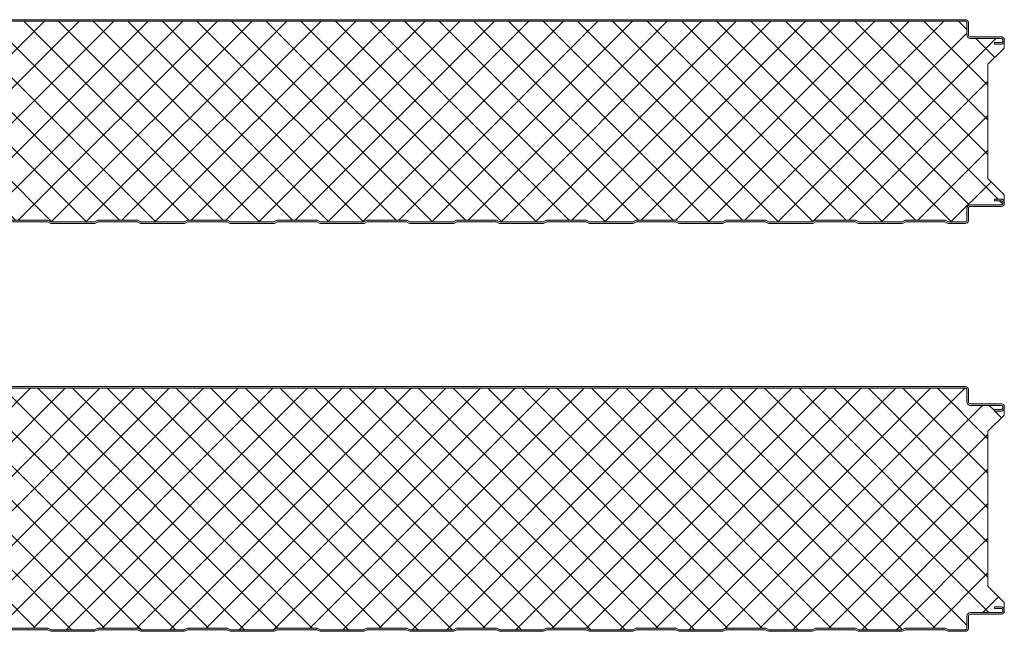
# Model space of a CAD drawing. Header units: millimetres. Extents: x 196 to 3485, y -270 to 1649.
# Tile 5 of 9: x 800 to 1404, y 662 to 1037. Entities that reach past the tile are written whole.
import ezdxf

# ---------------------------------------------------------------- set-up
doc = ezdxf.new("R2010")
doc.units = ezdxf.units.MM
doc.layers.add('A-DETL-GENF', color=92, linetype='Continuous', lineweight=13)

# ---------------------------------------------------------------- blocks, each defined once
blk = doc.blocks.new('CR 1100 - FLAT - FINELINE - CR 1100 125mm - FLAT - FINELINE-4177376-15 PANEL SIZE AND PROFILE Copy 1 Copy 2')
at = {"layer": 'A-DETL-GENF'}
h = blk.add_hatch(color=256, dxfattribs=at)
h.paths.add_polyline_path([(1057.01, 0), (1057.49, 0.06), (1057.94, 0.22), (1059.5, 1), (1083.5, 1), (1085.51, 0.06), (1086, 0), (1096.2, 0), (1096.67, 0.06), (1097.1, 0.24), (1097.48, 0.53), (1097.76, 0.9), (1097.94, 1.33), (1098, 1.8), (1098.04, 9.61), (1098.16, 9.9), (1098.35, 10.15), (1098.6, 10.34), (1098.89, 10.46), (1099.2, 10.5), (1118.2, 10.5), (1118.67, 10.56), (1119.1, 10.74), (1119.48, 11.03), (1119.76, 11.4), (1119.94, 11.83), (1120, 12.3), (1120, 13.2), (1119.94, 13.67), (1119.76, 14.1), (1119.48, 14.47), (1119.1, 14.76), (1118.67, 14.94), (1118.2, 15), (1114, 15), (1114, 14), (1118.41, 13.97), (1118.77, 13.77), (1118.98, 13.41), (1119, 13.2), (1118.98, 12.09), (1118.77, 11.73), (1118.41, 11.53), (1118.2, 11.5), (1099.2, 11.5), (1098.63, 11.43), (1098.1, 11.21), (1097.65, 10.86), (1097.3, 10.4), (1097.08, 9.87), (1097, 9.3), (1096.98, 1.59), (1096.77, 1.23), (1096.41, 1.03), (1096.2, 1), (1085.74, 1), (1083.74, 2), (1059.27, 2), (1057.27, 1), (1030.74, 1), (1028.74, 2), (1004.27, 2), (1002.27, 1), (975.74, 1), (973.74, 2), (949.27, 2), (947.27, 1), (920.74, 1), (918.74, 2), (894.27, 2), (892.27, 1), (865.74, 1), (863.74, 2), (839.27, 2), (837.27, 1), (810.74, 1), (808.74, 2), (784.27, 2), (782.27, 1), (755.74, 1), (753.74, 2), (729.27, 2), (727.27, 1), (700.74, 1), (698.74, 2), (674.27, 2), (672.27, 1), (645.74, 1), (643.74, 2), (619.27, 2), (617.27, 1), (590.74, 1), (588.74, 2), (564.27, 2), (562.27, 1), (535.74, 1), (533.74, 2), (509.27, 2), (507.27, 1), (480.74, 1), (478.74, 2), (454.27, 2), (452.27, 1), (425.74, 1), (423.74, 2), (399.27, 2), (397.27, 1), (370.74, 1), (368.74, 2), (344.27, 2), (342.27, 1), (315.74, 1), (313.74, 2), (289.27, 2), (287.27, 1), (260.74, 1), (258.74, 2), (234.27, 2), (232.27, 1), (205.74, 1), (203.74, 2), (179.27, 2), (177.27, 1), (150.74, 1), (148.74, 2), (124.27, 2), (122.27, 1), (95.74, 1), (93.74, 2), (69.27, 2), (67.27, 1), (40.74, 1), (38.74, 2), (14.27, 2), (12.27, 1), (1.59, 1.03), (1.23, 1.23), (1.03, 1.59), (1, 1.8), (1.03, 6.17), (1.23, 6.53), (1.4, 6.65), (5.46, 9), (18.8, 9), (19.37, 9.07), (19.9, 9.29), (20.36, 9.64), (20.71, 10.1), (20.93, 10.63), (21, 11.2), (21.03, 13.41), (21.23, 13.77), (21.59, 13.97), (21.8, 14), (26, 14), (26, 15), (21.8, 15), (21.33, 14.94), (20.9, 14.76), (20.53, 14.47), (20.24, 14.1), (20.06, 13.67), (20, 13.2), (19.96, 10.89), (19.84, 10.6), (19.65, 10.35), (19.4, 10.16), (19.11, 10.04), (18.8, 10), (5.68, 10), (5.21, 9.94), (4.78, 9.76), (0.9, 7.52), (0.53, 7.23), (0.24, 6.86), (0.06, 6.43), (0, 5.96), (0, 1.8), (0.06, 1.33), (0.24, 0.9), (0.53, 0.53), (0.9, 0.24), (1.33, 0.06), (1.8, 0), (12.49, 0.06), (13.02, 0.26), (14.5, 1), (38.5, 1), (40.51, 0.06), (41, 0), (67.49, 0.06), (67.94, 0.22), (69.5, 1), (93.5, 1), (95.51, 0.06), (96, 0), (122.49, 0.06), (122.94, 0.22), (124.5, 1), (148.5, 1), (150.51, 0.06), (151, 0), (177.49, 0.06), (177.94, 0.22), (179.5, 1), (203.5, 1), (205.51, 0.06), (206, 0), (232.49, 0.06), (232.94, 0.22), (234.5, 1), (258.5, 1), (260.51, 0.06), (261, 0), (287.49, 0.06), (287.94, 0.22), (289.5, 1), (313.5, 1), (315.51, 0.06), (316, 0), (342.49, 0.06), (342.94, 0.22), (344.5, 1), (368.5, 1), (370.51, 0.06), (371, 0), (397.49, 0.06), (397.94, 0.22), (399.5, 1), (423.5, 1), (425.51, 0.06), (426, 0), (452.49, 0.06), (452.94, 0.22), (454.5, 1), (478.5, 1), (480.51, 0.06), (481, 0), (507.49, 0.06), (507.94, 0.22), (509.5, 1), (533.5, 1), (535.51, 0.06), (536, 0), (562.49, 0.06), (562.94, 0.22), (564.5, 1), (588.5, 1), (590.51, 0.06), (591, 0), (617.49, 0.06), (617.94, 0.22), (619.5, 1), (643.5, 1), (645.51, 0.06), (646, 0), (672.49, 0.06), (672.94, 0.22), (674.5, 1), (698.5, 1), (700.51, 0.06), (701, 0), (727.49, 0.06), (727.94, 0.22), (729.5, 1), (753.5, 1), (755.51, 0.06), (756, 0), (782.49, 0.06), (782.94, 0.22), (784.5, 1), (808.5, 1), (810.51, 0.06), (811, 0), (837.49, 0.06), (837.94, 0.22), (839.5, 1), (863.5, 1), (865.51, 0.06), (866, 0), (892.49, 0.06), (892.94, 0.22), (894.5, 1), (918.5, 1), (920.51, 0.06), (921, 0), (947.49, 0.06), (947.94, 0.22), (949.5, 1), (973.5, 1), (975.51, 0.06), (976, 0), (1002.49, 0.06), (1002.94, 0.22), (1004.5, 1), (1028.5, 1), (1030.51, 0.06), (1031, 0)])
h.paths.add_polyline_path([(1118.2, 110), (1118.67, 110.06), (1119.1, 110.24), (1119.48, 110.53), (1119.76, 110.9), (1119.94, 111.33), (1120, 111.8), (1120, 112.7), (1119.94, 113.17), (1119.76, 113.6), (1119.48, 113.97), (1119.1, 114.26), (1118.67, 114.44), (1118.2, 114.5), (1098.89, 114.54), (1098.6, 114.66), (1098.35, 114.85), (1098.16, 115.1), (1098.04, 115.39), (1098, 115.7), (1097.95, 123.59), (1097.94, 123.67), (1097.76, 124.1), (1097.48, 124.47), (1097.1, 124.76), (1096.67, 124.94), (1096.2, 125), (1.8, 125), (1.33, 124.94), (0.9, 124.76), (0.53, 124.47), (0.24, 124.1), (0.05, 123.59), (0, 123.2), (0, 119.04), (0.06, 118.57), (0.24, 118.14), (0.53, 117.77), (0.9, 117.48), (4.78, 115.24), (5.21, 115.06), (5.68, 115), (19.11, 114.96), (19.4, 114.84), (19.72, 114.56), (19.84, 114.4), (19.96, 114.11), (20, 113.8), (20, 111.8), (20.06, 111.34), (20.24, 110.9), (20.61, 110.47), (20.9, 110.24), (21.33, 110.06), (21.8, 110), (26, 110), (26, 111), (21.59, 111.03), (21.23, 111.24), (21.03, 111.59), (21, 111.8), (21, 113.8), (20.85, 114.56), (20.71, 114.9), (20.36, 115.36), (19.9, 115.71), (19.37, 115.93), (18.8, 116), (5.46, 116), (1.23, 118.48), (1.03, 118.83), (1, 119.04), (1.03, 123.41), (1.23, 123.77), (1.59, 123.97), (1.8, 124), (1096.41, 123.97), (1096.77, 123.77), (1096.98, 123.41), (1097, 123.2), (1097, 115.7), (1097.08, 115.13), (1097.33, 114.56), (1097.65, 114.15), (1098.1, 113.8), (1098.63, 113.58), (1099.2, 113.5), (1118.41, 113.47), (1118.77, 113.27), (1118.98, 112.91), (1119, 112.7), (1118.98, 111.59), (1118.77, 111.24), (1118.41, 111.03), (1118.2, 111), (1114, 111), (1114, 110)])
h = blk.add_hatch(dxfattribs=at)
h.set_pattern_fill('FP_4', color=256, style=0, pattern_type=2)
h.set_pattern_definition([(45, (-283.583, -911.559), (-10.6066, 10.6066), []), (135, (-283.583, -911.559), (-10.6066, -10.6066), [])])
h.paths.add_polyline_path([(1031, 1), (1057.27, 1), (1059.27, 2), (1083.74, 2), (1085.74, 1), (1096.41, 1.03), (1096.77, 1.23), (1096.9, 1.4), (1097, 1.8), (1097.04, 9.61), (1097.09, 9.9), (1097.3, 10.4), (1097.65, 10.86), (1098.1, 11.21), (1098.63, 11.43), (1099.21, 11.5), (1118.41, 11.53), (1118.77, 11.73), (1118.9, 11.9), (1119, 12.3), (1118.95, 13.41), (1118.9, 13.6), (1118.6, 13.89), (1118.2, 14), (1114, 14), (1114, 15), (1118.6, 14.95), (1118.77, 14.9), (1119.1, 14.76), (1119.48, 14.47), (1119.76, 14.1), (1119.94, 13.67), (1120, 13.41), (1120, 17.6), (1110, 27.61), (1110, 97.68), (1120, 107.6), (1119.96, 111.5), (1119.92, 111.25), (1119.73, 110.84), (1119.44, 110.49), (1119.07, 110.22), (1118.6, 110.05), (1118.2, 110), (1114, 110), (1114, 111), (1118.44, 111.04), (1118.76, 111.24), (1118.9, 111.42), (1119, 111.8), (1118.95, 112.91), (1118.89, 113.1), (1118.6, 113.39), (1118.2, 113.5), (1098.89, 113.54), (1098.6, 113.59), (1098.1, 113.8), (1097.65, 114.15), (1097.3, 114.6), (1097.08, 115.13), (1097, 115.7), (1096.95, 123.41), (1096.89, 123.6), (1096.6, 123.89), (1096.2, 124), (1.56, 123.96), (1.23, 123.76), (1.1, 123.58), (1, 123.2), (1.06, 118.83), (1.16, 118.57), (1.4, 118.35), (5.46, 116), (19.11, 115.96), (19.54, 115.86), (19.9, 115.71), (20.49, 115.19), (20.71, 114.9), (20.95, 114.16), (21, 113.8), (21.06, 111.59), (21.16, 111.34), (21.4, 111.11), (21.8, 111), (26, 111), (26, 110), (21.4, 110.05), (21.23, 110.1), (20.9, 110.24), (20.53, 110.53), (20.24, 110.9), (20.06, 111.34), (20, 111.59), (20, 107.6), (10, 97.68), (10, 27.61), (20, 17.6), (20.03, 13.41), (20.06, 13.67), (20.24, 14.1), (20.61, 14.53), (20.9, 14.76), (21.4, 14.95), (21.8, 15), (26, 15), (26, 14), (21.59, 13.97), (21.23, 13.77), (21.11, 13.6), (21, 13.2), (20.96, 10.89), (20.91, 10.6), (20.61, 9.97), (20.36, 9.64), (19.9, 9.29), (19.37, 9.07), (18.8, 9), (5.46, 9), (1.23, 6.53), (1.11, 6.36), (1, 5.96), (1.06, 1.59), (1.11, 1.4), (1.4, 1.11), (1.8, 1), (12.27, 1), (14.27, 2), (38.74, 2), (40.74, 1), (67.27, 1), (69.27, 2), (93.74, 2), (95.74, 1), (122.27, 1), (124.27, 2), (148.74, 2), (150.74, 1), (177.27, 1), (179.27, 2), (203.74, 2), (205.74, 1), (232.27, 1), (234.27, 2), (258.74, 2), (260.74, 1), (287.27, 1), (289.27, 2), (313.74, 2), (315.74, 1), (342.27, 1), (344.27, 2), (368.74, 2), (370.74, 1), (397.27, 1), (399.27, 2), (423.74, 2), (425.74, 1), (452.27, 1), (454.27, 2), (478.74, 2), (480.74, 1), (507.27, 1), (509.27, 2), (533.74, 2), (535.74, 1), (562.27, 1), (564.27, 2), (588.74, 2), (590.74, 1), (617.27, 1), (619.27, 2), (643.74, 2), (645.74, 1), (672.27, 1), (674.27, 2), (698.74, 2), (700.74, 1), (727.27, 1), (729.27, 2), (753.74, 2), (755.74, 1), (782.27, 1), (784.27, 2), (808.74, 2), (810.74, 1), (837.27, 1), (839.27, 2), (863.74, 2), (865.74, 1), (892.27, 1), (894.27, 2), (918.74, 2), (920.74, 1), (947.27, 1), (949.27, 2), (973.74, 2), (975.74, 1), (1002.27, 1), (1004.27, 2), (1028.74, 2), (1030.74, 1)])
for p, q in [((1096.2, 125), (1.8, 125)), ((1.8, 124), (1096.2, 124)), ((1097, 123.2), (1097, 115.7)), ((1098, 115.7), (1098, 123.2)), ((1118.2, 114.5), (1099.2, 114.5)), ((1099.2, 113.5), (1118.2, 113.5)), ((1118.2, 111), (1114, 111)), ((1114, 111), (1114, 110)), ((1114, 110), (1118.2, 110)), ((1119, 112.7), (1119, 111.8)), ((1120, 111.8), (1120, 112.7)), ((1120, 107.6), (1120, 111.7)), ((1110, 97.68), (1120, 107.6)), ((1110, 27.61), (1110, 97.68)), ((1120, 17.6), (1110, 27.61)), ((1118.2, 15), (1114, 15)), ((1114, 15), (1114, 14)), ((1114, 14), (1118.2, 14)), ((1119, 13.2), (1119, 12.3)), ((1120, 13.2), (1120, 17.6)), ((1120, 12.3), (1120, 13.2)), ((1097, 9.3), (1097, 1.8)), ((1098, 1.8), (1098, 9.3)), ((1118.2, 11.5), (1099.2, 11.5)), ((1099.2, 10.5), (1118.2, 10.5)), ((533.74, 2), (509.27, 2)), ((509.5, 1), (533.5, 1)), ((533.5, 1), (535.06, 0.22)), ((535.74, 1), (533.74, 2)), ((562.27, 1), (535.74, 1)), ((564.27, 2), (562.27, 1)), ((562.94, 0.22), (564.5, 1)), ((588.74, 2), (564.27, 2)), ((564.5, 1), (588.5, 1)), ((588.5, 1), (590.06, 0.22)), ((590.74, 1), (588.74, 2)), ((617.27, 1), (590.74, 1)), ((619.27, 2), (617.27, 1)), ((617.94, 0.22), (619.5, 1)), ((643.74, 2), (619.27, 2)), ((619.5, 1), (643.5, 1)), ((643.5, 1), (645.06, 0.22)), ((645.74, 1), (643.74, 2)), ((672.27, 1), (645.74, 1)), ((674.27, 2), (672.27, 1)), ((672.94, 0.22), (674.5, 1)), ((698.74, 2), (674.27, 2)), ((674.5, 1), (698.5, 1)), ((698.5, 1), (700.06, 0.22)), ((700.74, 1), (698.74, 2)), ((727.27, 1), (700.74, 1)), ((729.27, 2), (727.27, 1)), ((727.94, 0.22), (729.5, 1)), ((753.74, 2), (729.27, 2)), ((729.5, 1), (753.5, 1)), ((753.5, 1), (755.06, 0.22)), ((755.74, 1), (753.74, 2)), ((782.27, 1), (755.74, 1)), ((784.27, 2), (782.27, 1)), ((782.94, 0.22), (784.5, 1)), ((808.74, 2), (784.27, 2)), ((784.5, 1), (808.5, 1)), ((808.5, 1), (810.06, 0.22)), ((810.74, 1), (808.74, 2)), ((837.27, 1), (810.74, 1)), ((839.27, 2), (837.27, 1)), ((837.94, 0.22), (839.5, 1)), ((863.74, 2), (839.27, 2)), ((839.5, 1), (863.5, 1)), ((863.5, 1), (865.06, 0.22)), ((865.74, 1), (863.74, 2)), ((892.27, 1), (865.74, 1)), ((894.27, 2), (892.27, 1)), ((892.94, 0.22), (894.5, 1)), ((918.74, 2), (894.27, 2)), ((894.5, 1), (918.5, 1)), ((918.5, 1), (920.06, 0.22)), ((920.74, 1), (918.74, 2)), ((947.27, 1), (920.74, 1)), ((949.27, 2), (947.27, 1)), ((947.94, 0.22), (949.5, 1)), ((973.74, 2), (949.27, 2)), ((949.5, 1), (973.5, 1)), ((973.5, 1), (975.06, 0.22)), ((975.74, 1), (973.74, 2)), ((1002.27, 1), (975.74, 1)), ((1004.27, 2), (1002.27, 1)), ((1002.94, 0.22), (1004.5, 1)), ((1028.74, 2), (1004.27, 2)), ((1004.5, 1), (1028.5, 1)), ((1028.5, 1), (1030.06, 0.22)), ((1030.74, 1), (1028.74, 2)), ((1057.27, 1), (1030.74, 1)), ((1059.27, 2), (1057.27, 1)), ((1057.94, 0.22), (1059.5, 1)), ((1083.74, 2), (1059.27, 2)), ((1059.5, 1), (1083.5, 1)), ((1083.5, 1), (1085.06, 0.22)), ((1085.74, 1), (1083.74, 2)), ((1096.2, 1), (1085.74, 1)), ((1086, 0), (1096.2, 0)), ((536, 0), (562.01, 0)), ((591, 0), (617.01, 0)), ((646, 0), (672.01, 0)), ((701, 0), (727.01, 0)), ((756, 0), (782.01, 0)), ((811, 0), (837.01, 0)), ((866, 0), (892.01, 0)), ((921, 0), (947.01, 0)), ((976, 0), (1002.01, 0)), ((1031, 0), (1057.01, 0))]:
    blk.add_line(p, q, dxfattribs=at)
for centre, radius, start, end in [((1096.2, 123.2), 1.8, 360, 90), ((1096.2, 123.2), 0.8, 360, 90), ((1099.2, 115.7), 2.2, 180, 270), ((1099.2, 115.7), 1.2, 180, 270), ((1118.2, 112.7), 1.8, 360, 90), ((1118.2, 112.7), 0.8, 360, 90), ((1118.2, 111.8), 0.8, 270, 0), ((1118.2, 111.8), 1.8, 270, 360), ((1118.2, 111.8), 1.8, 342.36302, 344.96761), ((1118.2, 13.2), 1.8, 360, 90), ((1118.2, 13.2), 0.8, 360, 90), ((1118.2, 12.3), 1.8, 270, 0), ((1118.2, 12.3), 0.8, 270, 0), ((1099.2, 9.3), 2.2, 90, 180), ((1099.2, 9.3), 1.2, 90, 180), ((536, 2.1), 2.1, 243.43495, 270), ((562.01, 2.1), 2.1, 270, 296.56505), ((591, 2.1), 2.1, 243.43495, 270), ((617.01, 2.1), 2.1, 270, 296.56505), ((646, 2.1), 2.1, 243.43495, 270), ((672.01, 2.1), 2.1, 270, 296.56505), ((701, 2.1), 2.1, 243.43495, 270), ((727.01, 2.1), 2.1, 270, 296.56505), ((756, 2.1), 2.1, 243.43495, 270), ((782.01, 2.1), 2.1, 270, 296.56505), ((811, 2.1), 2.1, 243.43495, 270), ((837.01, 2.1), 2.1, 270, 296.56505), ((866, 2.1), 2.1, 243.43495, 270), ((892.01, 2.1), 2.1, 270, 296.56505), ((921, 2.1), 2.1, 243.43495, 270), ((947.01, 2.1), 2.1, 270, 296.56505), ((976, 2.1), 2.1, 243.43495, 270), ((1002.01, 2.1), 2.1, 270, 296.56505), ((1031, 2.1), 2.1, 243.43495, 270), ((1057.01, 2.1), 2.1, 270, 296.56505), ((1086, 2.1), 2.1, 243.43495, 270), ((1096.2, 1.8), 1.8, 270, 360), ((1096.2, 1.8), 0.8, 270, 0)]:
    blk.add_arc(centre, radius, start, end, dxfattribs=at)
blk = doc.blocks.new('CR 1100 - FLAT - FINELINE - CR 1100 150mm - FLAT - FINELINE-4177378-15 PANEL SIZE AND PROFILE Copy 1 Copy 2')
at = {"layer": 'A-DETL-GENF'}
h = blk.add_hatch(color=256, dxfattribs=at)
h.paths.add_polyline_path([(1057.01, 0), (1057.49, 0.06), (1057.94, 0.22), (1059.5, 1), (1083.5, 1), (1085.51, 0.06), (1086, 0), (1096.2, 0), (1096.67, 0.06), (1097.1, 0.24), (1097.48, 0.53), (1097.76, 0.9), (1097.94, 1.33), (1098, 1.8), (1098.04, 9.61), (1098.16, 9.9), (1098.35, 10.15), (1098.6, 10.34), (1098.89, 10.46), (1099.2, 10.5), (1118.2, 10.5), (1118.67, 10.56), (1119.1, 10.74), (1119.48, 11.03), (1119.76, 11.4), (1119.94, 11.83), (1120, 12.49), (1120, 13.2), (1119.94, 13.67), (1119.76, 14.1), (1119.48, 14.47), (1119.1, 14.76), (1118.67, 14.94), (1118.2, 15), (1114, 15), (1114, 14), (1118.41, 13.97), (1118.77, 13.77), (1118.98, 13.41), (1119, 13.2), (1118.98, 12.09), (1118.77, 11.73), (1118.41, 11.53), (1118.2, 11.5), (1099.2, 11.5), (1098.63, 11.43), (1098.1, 11.21), (1097.65, 10.86), (1097.3, 10.4), (1097.08, 9.87), (1097, 9.3), (1096.98, 1.59), (1096.77, 1.23), (1096.41, 1.03), (1096.2, 1), (1085.74, 1), (1083.74, 2), (1059.27, 2), (1057.27, 1), (1030.74, 1), (1028.74, 2), (1004.27, 2), (1002.27, 1), (975.74, 1), (973.74, 2), (949.27, 2), (947.27, 1), (920.74, 1), (918.74, 2), (894.27, 2), (892.27, 1), (865.74, 1), (863.74, 2), (839.27, 2), (837.27, 1), (810.74, 1), (808.74, 2), (784.27, 2), (782.27, 1), (755.74, 1), (753.74, 2), (729.27, 2), (727.27, 1), (700.74, 1), (698.74, 2), (674.27, 2), (672.27, 1), (645.74, 1), (643.74, 2), (619.27, 2), (617.27, 1), (590.74, 1), (588.74, 2), (564.27, 2), (562.27, 1), (535.74, 1), (533.74, 2), (509.27, 2), (507.27, 1), (480.74, 1), (478.74, 2), (454.27, 2), (452.27, 1), (425.74, 1), (423.74, 2), (399.27, 2), (397.27, 1), (370.74, 1), (368.74, 2), (344.27, 2), (342.27, 1), (315.74, 1), (313.74, 2), (289.27, 2), (287.27, 1), (260.74, 1), (258.74, 2), (234.27, 2), (232.27, 1), (205.74, 1), (203.74, 2), (179.27, 2), (177.27, 1), (150.74, 1), (148.74, 2), (124.27, 2), (122.27, 1), (95.74, 1), (93.74, 2), (69.27, 2), (67.27, 1), (40.74, 1), (38.74, 2), (14.27, 2), (12.27, 1), (1.59, 1.03), (1.23, 1.23), (1.03, 1.59), (1, 1.8), (1.03, 6.17), (1.23, 6.53), (1.4, 6.65), (5.46, 9), (18.8, 9), (19.37, 9.07), (19.9, 9.29), (20.36, 9.64), (20.71, 10.1), (20.93, 10.63), (21, 11.2), (21.03, 13.41), (21.23, 13.77), (21.59, 13.97), (21.8, 14), (26, 14), (26, 15), (21.8, 15), (21.33, 14.94), (20.9, 14.76), (20.53, 14.47), (20.24, 14.1), (20.06, 13.67), (20, 13.2), (19.96, 10.89), (19.84, 10.6), (19.65, 10.35), (19.4, 10.16), (19.11, 10.04), (18.8, 10), (5.68, 10), (5.21, 9.94), (4.78, 9.76), (0.9, 7.52), (0.53, 7.23), (0.24, 6.86), (0.06, 6.43), (0, 5.96), (0, 1.8), (0.06, 1.33), (0.24, 0.9), (0.53, 0.53), (0.9, 0.24), (1.33, 0.06), (1.8, 0), (12.49, 0.06), (13.02, 0.26), (14.5, 1), (38.5, 1), (40.51, 0.06), (41, 0), (67.49, 0.06), (67.94, 0.22), (69.5, 1), (93.5, 1), (95.51, 0.06), (96, 0), (122.49, 0.06), (122.94, 0.22), (124.5, 1), (148.5, 1), (150.51, 0.06), (151, 0), (177.49, 0.06), (177.94, 0.22), (179.5, 1), (203.5, 1), (205.51, 0.06), (206, 0), (232.49, 0.06), (232.94, 0.22), (234.5, 1), (258.5, 1), (260.51, 0.06), (261, 0), (287.49, 0.06), (287.94, 0.22), (289.5, 1), (313.5, 1), (315.51, 0.06), (316, 0), (342.49, 0.06), (342.94, 0.22), (344.5, 1), (368.5, 1), (370.51, 0.06), (371, 0), (397.49, 0.06), (397.94, 0.22), (399.5, 1), (423.5, 1), (425.51, 0.06), (426, 0), (452.49, 0.06), (452.94, 0.22), (454.5, 1), (478.5, 1), (480.51, 0.06), (481, 0), (507.49, 0.06), (507.94, 0.22), (509.5, 1), (533.5, 1), (535.51, 0.06), (536, 0), (562.49, 0.06), (562.94, 0.22), (564.5, 1), (588.5, 1), (590.51, 0.06), (591, 0), (617.49, 0.06), (617.94, 0.22), (619.5, 1), (643.5, 1), (645.51, 0.06), (646, 0), (672.49, 0.06), (672.94, 0.22), (674.5, 1), (698.5, 1), (700.51, 0.06), (701, 0), (727.49, 0.06), (727.94, 0.22), (729.5, 1), (753.5, 1), (755.51, 0.06), (756, 0), (782.49, 0.06), (782.94, 0.22), (784.5, 1), (808.5, 1), (810.51, 0.06), (811, 0), (837.49, 0.06), (837.94, 0.22), (839.5, 1), (863.5, 1), (865.51, 0.06), (866, 0), (892.49, 0.06), (892.94, 0.22), (894.5, 1), (918.5, 1), (920.51, 0.06), (921, 0), (947.49, 0.06), (947.94, 0.22), (949.5, 1), (973.5, 1), (975.51, 0.06), (976, 0), (1002.49, 0.06), (1002.94, 0.22), (1004.5, 1), (1028.5, 1), (1030.51, 0.06), (1031, 0)])
h.paths.add_polyline_path([(1118.2, 135), (1118.67, 135.06), (1119.1, 135.24), (1119.48, 135.53), (1119.76, 135.9), (1119.94, 136.33), (1120, 136.8), (1120, 137.7), (1119.94, 138.17), (1119.76, 138.6), (1119.48, 138.97), (1119.1, 139.26), (1118.67, 139.44), (1118.2, 139.5), (1098.89, 139.54), (1098.6, 139.66), (1098.35, 139.85), (1098.16, 140.1), (1098.04, 140.39), (1098, 140.7), (1098, 148.2), (1097.94, 148.67), (1097.76, 149.1), (1097.48, 149.47), (1097.1, 149.76), (1096.67, 149.94), (1096.2, 150), (1.8, 150), (1.33, 149.94), (0.9, 149.76), (0.53, 149.47), (0.24, 149.1), (0.06, 148.67), (0, 148.2), (0, 144.04), (0.06, 143.57), (0.24, 143.14), (0.53, 142.77), (0.9, 142.48), (4.78, 140.24), (5.21, 140.06), (5.68, 140), (19.11, 139.96), (19.4, 139.84), (19.65, 139.65), (19.84, 139.4), (19.96, 139.11), (20, 138.8), (20, 136.8), (20.06, 136.34), (20.24, 135.9), (20.61, 135.47), (20.9, 135.24), (21.33, 135.06), (21.8, 135), (26, 135), (26, 136), (21.59, 136.03), (21.23, 136.24), (21.03, 136.59), (21, 136.8), (20.99, 138.87), (20.93, 139.37), (20.71, 139.9), (20.36, 140.36), (19.9, 140.71), (19.37, 140.93), (18.8, 141), (5.46, 141), (1.23, 143.48), (1.03, 143.83), (1, 144.04), (1.03, 148.41), (1.23, 148.77), (1.59, 148.97), (1.8, 149), (1096.41, 148.97), (1096.77, 148.77), (1096.98, 148.41), (1097, 147.9), (1097, 140.7), (1097.08, 140.13), (1097.3, 139.6), (1097.65, 139.15), (1098.1, 138.8), (1098.63, 138.58), (1099.2, 138.5), (1118.41, 138.47), (1118.77, 138.27), (1118.98, 137.91), (1119, 137.7), (1118.98, 136.59), (1118.77, 136.24), (1118.41, 136.03), (1118.2, 136), (1114, 136), (1114, 135)])
h = blk.add_hatch(dxfattribs=at)
h.set_pattern_fill('FP_5', color=256, style=0, pattern_type=2)
h.set_pattern_definition([(45, (-283.583, -661.559), (-10.6066, 10.6066), []), (135, (-283.583, -661.559), (-10.6066, -10.6066), [])])
h.paths.add_polyline_path([(1031, 1), (1057.27, 1), (1059.27, 2), (1083.74, 2), (1085.74, 1), (1096.41, 1.03), (1096.77, 1.23), (1096.9, 1.4), (1097, 1.8), (1097.04, 9.61), (1097.09, 9.9), (1097.3, 10.4), (1097.65, 10.86), (1098.1, 11.21), (1098.63, 11.43), (1099.21, 11.5), (1118.41, 11.53), (1118.77, 11.73), (1118.9, 11.9), (1119, 12.49), (1118.95, 13.41), (1118.9, 13.6), (1118.6, 13.89), (1118.2, 14), (1114, 14), (1114, 15), (1118.6, 14.95), (1118.77, 14.9), (1119.1, 14.76), (1119.48, 14.47), (1119.76, 14.1), (1119.94, 13.67), (1120, 13.41), (1120, 17.6), (1110, 27.61), (1110, 122.68), (1120, 132.6), (1119.96, 136.5), (1119.92, 136.25), (1119.73, 135.84), (1119.44, 135.49), (1119.07, 135.22), (1118.6, 135.05), (1118.2, 135), (1114, 135), (1114, 136), (1118.44, 136.04), (1118.76, 136.24), (1118.9, 136.42), (1119, 136.8), (1118.95, 137.91), (1118.89, 138.1), (1118.6, 138.39), (1118.2, 138.5), (1098.89, 138.54), (1098.6, 138.59), (1098, 138.87), (1097.65, 139.15), (1097.3, 139.6), (1097.08, 140.13), (1097, 140.7), (1096.95, 148.41), (1096.89, 148.6), (1096.6, 148.89), (1096.2, 149), (1.56, 148.96), (1.23, 148.76), (1.1, 148.58), (1, 148.2), (1.06, 143.83), (1.16, 143.57), (1.4, 143.35), (5.46, 141), (19.11, 140.96), (19.54, 140.86), (19.96, 140.66), (20.49, 140.19), (20.71, 139.9), (20.95, 139.16), (21, 138.8), (21.06, 136.59), (21.16, 136.34), (21.4, 136.11), (21.8, 136), (26, 136), (26, 135), (21.4, 135.05), (21.23, 135.1), (20.9, 135.24), (20.53, 135.53), (20.24, 135.9), (20.06, 136.34), (20, 136.59), (20, 132.6), (10, 122.68), (10, 27.61), (20, 17.6), (20.03, 13.41), (20.06, 13.67), (20.24, 14.1), (20.53, 14.47), (20.9, 14.76), (21.4, 14.95), (21.8, 15), (26, 15), (26, 14), (21.59, 13.97), (21.23, 13.77), (21.11, 13.6), (21, 13.2), (20.96, 10.89), (20.91, 10.6), (20.71, 10.1), (20.36, 9.64), (19.9, 9.29), (19.37, 9.07), (18.8, 9), (5.46, 9), (1.23, 6.53), (1.11, 6.36), (1, 5.96), (1.06, 1.59), (1.11, 1.4), (1.4, 1.11), (1.8, 1), (12.27, 1), (14.27, 2), (38.74, 2), (40.74, 1), (67.27, 1), (69.27, 2), (93.74, 2), (95.74, 1), (122.27, 1), (124.27, 2), (148.74, 2), (150.74, 1), (177.27, 1), (179.27, 2), (203.74, 2), (205.74, 1), (232.27, 1), (234.27, 2), (258.74, 2), (260.74, 1), (287.27, 1), (289.27, 2), (313.74, 2), (315.74, 1), (342.27, 1), (344.27, 2), (368.74, 2), (370.74, 1), (397.27, 1), (399.27, 2), (423.74, 2), (425.74, 1), (452.27, 1), (454.27, 2), (478.74, 2), (480.74, 1), (507.27, 1), (509.27, 2), (533.74, 2), (535.74, 1), (562.27, 1), (564.27, 2), (588.74, 2), (590.74, 1), (617.27, 1), (619.27, 2), (643.74, 2), (645.74, 1), (672.27, 1), (674.27, 2), (698.74, 2), (700.74, 1), (727.27, 1), (729.27, 2), (753.74, 2), (755.74, 1), (782.27, 1), (784.27, 2), (808.74, 2), (810.74, 1), (837.27, 1), (839.27, 2), (863.74, 2), (865.74, 1), (892.27, 1), (894.27, 2), (918.74, 2), (920.74, 1), (947.27, 1), (949.27, 2), (973.74, 2), (975.74, 1), (1002.27, 1), (1004.27, 2), (1028.74, 2), (1030.74, 1)])
for p, q in [((1096.2, 150), (1.8, 150)), ((1.8, 149), (1096.2, 149)), ((1097, 148.2), (1097, 140.7)), ((1098, 140.7), (1098, 148.2)), ((1118.2, 139.5), (1099.2, 139.5)), ((1099.2, 138.5), (1118.2, 138.5)), ((1118.2, 136), (1114, 136)), ((1114, 136), (1114, 135)), ((1114, 135), (1118.2, 135)), ((1119, 137.7), (1119, 136.8)), ((1120, 136.8), (1120, 137.7)), ((1120, 132.6), (1120, 136.7)), ((1110, 122.68), (1120, 132.6)), ((1110, 27.61), (1110, 122.68)), ((1120, 17.6), (1110, 27.61)), ((1118.2, 15), (1114, 15)), ((1114, 15), (1114, 14)), ((1114, 14), (1118.2, 14)), ((1119, 13.2), (1119, 12.3)), ((1120, 13.2), (1120, 17.6)), ((1120, 12.3), (1120, 13.2)), ((1097, 9.3), (1097, 1.8)), ((1098, 1.8), (1098, 9.3)), ((1118.2, 11.5), (1099.2, 11.5)), ((1099.2, 10.5), (1118.2, 10.5)), ((533.74, 2), (509.27, 2)), ((509.5, 1), (533.5, 1)), ((533.5, 1), (535.06, 0.22)), ((535.74, 1), (533.74, 2)), ((562.27, 1), (535.74, 1)), ((564.27, 2), (562.27, 1)), ((562.94, 0.22), (564.5, 1)), ((588.74, 2), (564.27, 2)), ((564.5, 1), (588.5, 1)), ((588.5, 1), (590.06, 0.22)), ((590.74, 1), (588.74, 2)), ((617.27, 1), (590.74, 1)), ((619.27, 2), (617.27, 1)), ((617.94, 0.22), (619.5, 1)), ((643.74, 2), (619.27, 2)), ((619.5, 1), (643.5, 1)), ((643.5, 1), (645.06, 0.22)), ((645.74, 1), (643.74, 2)), ((672.27, 1), (645.74, 1)), ((674.27, 2), (672.27, 1)), ((672.94, 0.22), (674.5, 1)), ((698.74, 2), (674.27, 2)), ((674.5, 1), (698.5, 1)), ((698.5, 1), (700.06, 0.22)), ((700.74, 1), (698.74, 2)), ((727.27, 1), (700.74, 1)), ((729.27, 2), (727.27, 1)), ((727.94, 0.22), (729.5, 1)), ((753.74, 2), (729.27, 2)), ((729.5, 1), (753.5, 1)), ((753.5, 1), (755.06, 0.22)), ((755.74, 1), (753.74, 2)), ((782.27, 1), (755.74, 1)), ((784.27, 2), (782.27, 1)), ((782.94, 0.22), (784.5, 1)), ((808.74, 2), (784.27, 2)), ((784.5, 1), (808.5, 1)), ((808.5, 1), (810.06, 0.22)), ((810.74, 1), (808.74, 2)), ((837.27, 1), (810.74, 1)), ((839.27, 2), (837.27, 1)), ((837.94, 0.22), (839.5, 1)), ((863.74, 2), (839.27, 2)), ((839.5, 1), (863.5, 1)), ((863.5, 1), (865.06, 0.22)), ((865.74, 1), (863.74, 2)), ((892.27, 1), (865.74, 1)), ((894.27, 2), (892.27, 1)), ((892.94, 0.22), (894.5, 1)), ((918.74, 2), (894.27, 2)), ((894.5, 1), (918.5, 1)), ((918.5, 1), (920.06, 0.22)), ((920.74, 1), (918.74, 2)), ((947.27, 1), (920.74, 1)), ((949.27, 2), (947.27, 1)), ((947.94, 0.22), (949.5, 1)), ((973.74, 2), (949.27, 2)), ((949.5, 1), (973.5, 1)), ((973.5, 1), (975.06, 0.22)), ((975.74, 1), (973.74, 2)), ((1002.27, 1), (975.74, 1)), ((1004.27, 2), (1002.27, 1)), ((1002.94, 0.22), (1004.5, 1)), ((1028.74, 2), (1004.27, 2)), ((1004.5, 1), (1028.5, 1)), ((1028.5, 1), (1030.06, 0.22)), ((1030.74, 1), (1028.74, 2)), ((1057.27, 1), (1030.74, 1)), ((1059.27, 2), (1057.27, 1)), ((1057.94, 0.22), (1059.5, 1)), ((1083.74, 2), (1059.27, 2)), ((1059.5, 1), (1083.5, 1)), ((1083.5, 1), (1085.06, 0.22)), ((1085.74, 1), (1083.74, 2)), ((1096.2, 1), (1085.74, 1)), ((1086, 0), (1096.2, 0)), ((536, 0), (562.01, 0)), ((591, 0), (617.01, 0)), ((646, 0), (672.01, 0)), ((701, 0), (727.01, 0)), ((756, 0), (782.01, 0)), ((811, 0), (837.01, 0)), ((866, 0), (892.01, 0)), ((921, 0), (947.01, 0)), ((976, 0), (1002.01, 0)), ((1031, 0), (1057.01, 0))]:
    blk.add_line(p, q, dxfattribs=at)
for centre, radius, start, end in [((1096.2, 148.2), 1.8, 0, 90), ((1096.2, 148.2), 0.8, 360, 90), ((1099.2, 140.7), 2.2, 180, 270), ((1099.2, 140.7), 1.2, 180, 270), ((1118.2, 137.7), 1.8, 0, 90), ((1118.2, 137.7), 0.8, 360, 90), ((1118.2, 136.8), 0.8, 270, 0), ((1118.2, 136.8), 1.8, 270, 0), ((1118.2, 136.8), 1.8, 342.36302, 344.96761), ((1118.2, 13.2), 1.8, 360, 90), ((1118.2, 13.2), 0.8, 360, 90), ((1118.2, 12.3), 1.8, 270, 0), ((1118.2, 12.3), 0.8, 270, 0), ((1099.2, 9.3), 2.2, 90, 180), ((1099.2, 9.3), 1.2, 90, 180), ((536, 2.1), 2.1, 243.43495, 270), ((562.01, 2.1), 2.1, 270, 296.56505), ((591, 2.1), 2.1, 243.43495, 270), ((617.01, 2.1), 2.1, 270, 296.56505), ((646, 2.1), 2.1, 243.43495, 270), ((672.01, 2.1), 2.1, 270, 296.56505), ((701, 2.1), 2.1, 243.43495, 270), ((727.01, 2.1), 2.1, 270, 296.56505), ((756, 2.1), 2.1, 243.43495, 270), ((782.01, 2.1), 2.1, 270, 296.56505), ((811, 2.1), 2.1, 243.43495, 270), ((837.01, 2.1), 2.1, 270, 296.56505), ((866, 2.1), 2.1, 243.43495, 270), ((892.01, 2.1), 2.1, 270, 296.56505), ((921, 2.1), 2.1, 243.43495, 270), ((947.01, 2.1), 2.1, 270, 296.56505), ((976, 2.1), 2.1, 243.43495, 270), ((1002.01, 2.1), 2.1, 270, 296.56505), ((1031, 2.1), 2.1, 243.43495, 270), ((1057.01, 2.1), 2.1, 270, 296.56505), ((1086, 2.1), 2.1, 243.43495, 270), ((1096.2, 1.8), 1.8, 270, 360), ((1096.2, 1.8), 0.8, 270, 0)]:
    blk.add_arc(centre, radius, start, end, dxfattribs=at)

msp = doc.modelspace()

# ---------------------------------------------------------------- block references
at = {"layer": 'A-DETL-GENF'}
for name, p in [('CR 1100 - FLAT - FINELINE - CR 1100 125mm - FLAT - FINELINE-4177376-15 PANEL SIZE AND PROFILE Copy 1 Copy 2', (283.58, 911.56)), ('CR 1100 - FLAT - FINELINE - CR 1100 150mm - FLAT - FINELINE-4177378-15 PANEL SIZE AND PROFILE Copy 1 Copy 2', (283.58, 661.56))]:
    msp.add_blockref(name, p, dxfattribs=at)

doc.saveas('drawing.dxf')
